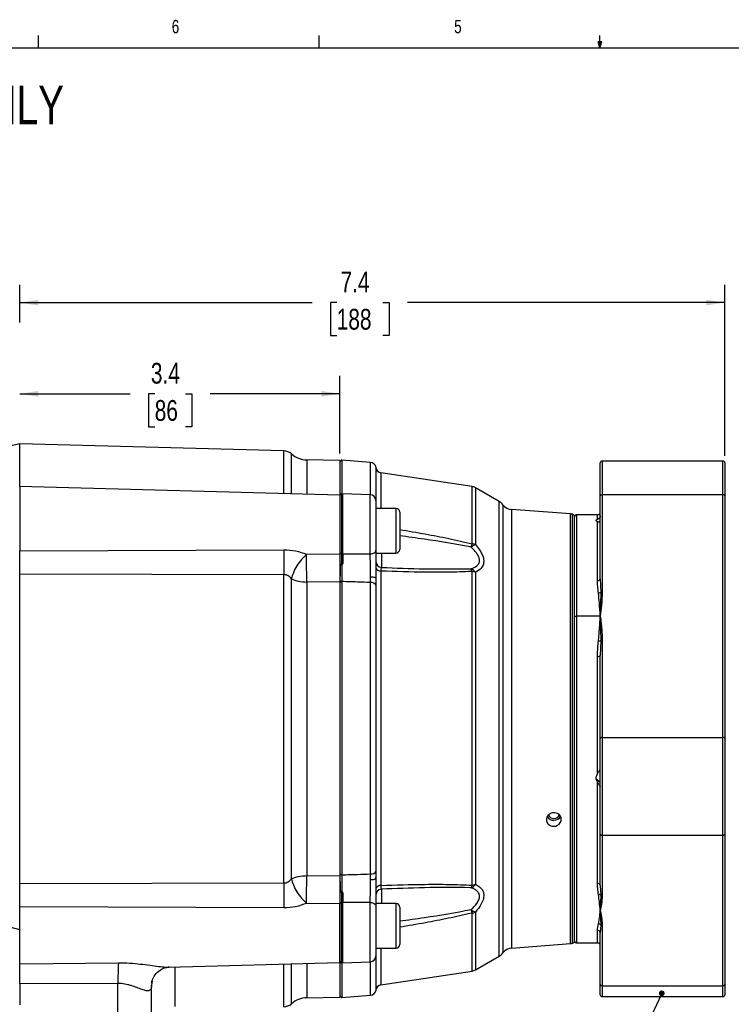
# Model space of a CAD drawing. Header units: inches. Extents: x 0.3 to 16.6, y 0.2 to 10.8.
# Tile 6 of 13: x 4.4 to 9.4, y 3.9 to 10.8. Entities that reach past the tile are written whole.
import ezdxf

# ---------------------------------------------------------------- set-up
doc = ezdxf.new("R2010")
doc.units = ezdxf.units.IN
doc.header["$MEASUREMENT"] = 0
doc.layers.add('BORDER', color=7, linetype='Continuous', lineweight=25)
doc.layers.add('SLD-0', color=7, linetype='Continuous', lineweight=25)
doc.styles.add('SLDTEXTSTYLE0', font='TXT', dxfattribs={"width": 0.75})
doc.dimstyles.new('SLDDIMSTYLE0', dxfattribs={"dimtxt": 0.145833, "dimasz": 0.13, "dimexe": 0, "dimexo": 0.0625, "dimgap": 0.036458, "dimtad": 0, "dimtih": 1, "dimtoh": 1, "dimdec": 1, "dimlfac": 1.5, "dimrnd": 1e-09, "dimzin": 12, "dimdsep": 46, "dimtxsty": 'SLDTEXTSTYLE0', "dimsah": 1, "dimcen": 0.09, "dimadec": 0, "dimazin": 3, "dimtfac": 1, "dimtdec": 1, "dimtofl": 0, "dimtmove": 0, "dimatfit": 3, "dimfxl": 0, "dimfrac": 2, "dimtolj": 1, "dimtzin": 12, "dimarcsym": 0})
doc.dimstyles.new('SLDDIMSTYLE2', dxfattribs={"dimtxt": 0.18, "dimasz": 0.04, "dimexe": 0, "dimexo": 0.0625, "dimgap": 0, "dimtad": 0, "dimtih": 1, "dimtoh": 1, "dimdec": 0, "dimrnd": 1e-09, "dimzin": 0, "dimdsep": 46, "dimtxsty": 'Standard', "dimblk1": 'DOT', "dimblk2": 'DOT', "dimsah": 1, "dimcen": 0.09, "dimadec": 0, "dimazin": 0, "dimtfac": 0.04, "dimtdec": 0, "dimtofl": 0, "dimtmove": 0, "dimatfit": 3, "dimldrblk": 'DOT', "dimfxl": 0, "dimfrac": 2, "dimtolj": 1, "dimtzin": 0, "dimarcsym": 0})

# ---------------------------------------------------------------- blocks, each defined once
blk = doc.blocks.new('_D_7')
at = {"layer": 'SLD-0'}
for p, q in [((6.678, 7.7991), (6.678, 8.3412)), ((4.4323, 8.2162), (5.2071, 8.2162)), ((5.3791, 8.2162), (5.3348, 8.2162)), ((5.3348, 8.2162), (5.3348, 7.9845)), ((5.5946, 8.2162), (5.639, 8.2162)), ((5.639, 8.2162), (5.639, 7.9845)), ((6.678, 8.2162), (5.7667, 8.2162)), ((5.3348, 7.9845), (5.3791, 7.9845)), ((5.639, 7.9845), (5.5946, 7.9845))]:
    blk.add_line(p, q, dxfattribs=at)
for points in [[(4.4323, 8.2162), (4.5623, 8.1962), (4.5623, 8.2362)], [(6.678, 8.2162), (6.548, 8.2362), (6.548, 8.1962)]]:
    blk.add_solid(points, dxfattribs=at)
at = {"layer": 'SLD-0', "char_height": 0.14583, "attachment_point": 1, "style": 'SLDTEXTSTYLE0'}
for s, insert in [('3.4', (5.3522, 8.4337)), ('86', (5.3791, 8.1724))]:
    blk.add_mtext(s, dxfattribs=dict(at, insert=insert))
blk = doc.blocks.new('_D_8')
at = {"layer": 'SLD-0'}
for p, q in [((4.4323, 8.7159), (4.4323, 8.9807)), ((9.3767, 7.7817), (9.3767, 8.9807)), ((4.4323, 8.8557), (6.4829, 8.8557)), ((6.655, 8.8557), (6.6106, 8.8557)), ((6.6106, 8.8557), (6.6106, 8.624)), ((6.9782, 8.8557), (7.0226, 8.8557)), ((7.0226, 8.8557), (7.0226, 8.624)), ((9.3767, 8.8557), (7.1503, 8.8557)), ((6.6106, 8.624), (6.655, 8.624)), ((7.0226, 8.624), (6.9782, 8.624))]:
    blk.add_line(p, q, dxfattribs=at)
for points in [[(4.4323, 8.8557), (4.5623, 8.8357), (4.5623, 8.8757)], [(9.3767, 8.8557), (9.2467, 8.8757), (9.2467, 8.8357)]]:
    blk.add_solid(points, dxfattribs=at)
at = {"layer": 'SLD-0', "char_height": 0.14583, "attachment_point": 1, "style": 'SLDTEXTSTYLE0'}
for s, insert in [('7.4', (6.682, 9.0733)), ('188', (6.655, 8.812))]:
    blk.add_mtext(s, dxfattribs=dict(at, insert=insert))
blk = doc.blocks.new('_Dot')
at = {"color": 0, "linetype": 'ByBlock', "lineweight": -2}
blk.add_line((-0.5, 0), (-1, 0), dxfattribs=at)
at = {"color": 0, "linetype": 'ByBlock', "const_width": 0.5}
blk.add_lwpolyline([(-0.25, 0, 1), (0.25, 0, 1)], format="xyb", close=True, dxfattribs=at)

msp = doc.modelspace()

# ---------------------------------------------------------------- linework, layer by layer
at = {"color": 7, "linetype": 'Continuous', "lineweight": 25}
for p, q in [((4.4323, 7.865), (4.2637, 7.8292)), ((6.2845, 7.8165), (4.4323, 7.865)), ((4.4323, 7.5658), (4.4323, 7.865)), ((6.6781, 7.7491), (6.4458, 7.7532)), ((6.68, 7.5051), (6.68, 7.7417)), ((6.8922, 7.7359), (6.6912, 7.751)), ((8.5033, 7.5013), (8.5033, 7.7317)), ((9.3633, 7.7451), (8.5167, 7.7451)), ((9.3767, 7.7317), (9.3767, 7.5013)), ((7.6039, 7.5662), (6.9643, 7.6632)), ((6.6781, 7.507), (4.4322, 7.5658)), ((7.7941, 7.4621), (7.6271, 7.5581)), ((6.68, 7.1022), (6.68, 7.5051)), ((6.8901, 7.5091), (6.6967, 7.5158)), ((6.9303, 7.4675), (6.9303, 7.1207)), ((8.5033, 6.9204), (8.5033, 7.5013)), ((8.5167, 7.5084), (8.5167, 6.8279)), ((9.3633, 7.5084), (8.5167, 7.5084)), ((9.3633, 5.8081), (9.3633, 7.5084)), ((9.3767, 7.5013), (9.3767, 5.8011)), ((7.0713, 7.4132), (6.9303, 7.4132)), ((7.0966, 7.3878), (7.0966, 7.1258)), ((8.2932, 7.3741), (7.8811, 7.4049)), ((8.3233, 6.6512), (8.3233, 7.355)), ((8.4833, 7.3683), (8.3367, 7.3683)), ((8.4757, 7.325), (8.4833, 7.3213)), ((8.4833, 6.9065), (8.4833, 7.3213)), ((4.4323, 7.1166), (6.2845, 7.1231)), ((6.4443, 7.0915), (6.678, 7.0943)), ((6.678, 7.088), (6.678, 6.9374)), ((6.9303, 7.1005), (7.0713, 7.1005)), ((6.68, 7.0161), (6.68, 7.0266)), ((6.68, 7.0117), (6.68, 6.9374)), ((6.6888, 7.0246), (6.689, 7.0155)), ((6.9643, 6.9744), (6.9643, 4.7702)), ((7.6039, 4.7728), (7.6039, 6.971)), ((4.4323, 4.7833), (4.4323, 6.9534)), ((6.2845, 6.9487), (4.4323, 6.9534)), ((6.2845, 4.7879), (6.2845, 6.9487)), ((6.3378, 4.8166), (6.3378, 6.9201)), ((6.678, 6.9374), (6.678, 4.7992)), ((6.68, 4.7992), (6.68, 6.9374)), ((6.8922, 6.8943), (6.8918, 6.9345)), ((6.9303, 6.9218), (6.9305, 6.8738)), ((7.6271, 6.9658), (7.6271, 4.7781)), ((8.5033, 6.9204), (8.5061, 6.8251)), ((6.678, 6.8988), (6.4458, 6.8971)), ((6.4458, 6.8971), (6.4458, 4.8396)), ((6.6912, 6.9005), (6.6912, 4.845)), ((6.8922, 4.8511), (6.8922, 6.8943)), ((6.9305, 6.8738), (6.9305, 4.8714)), ((8.5061, 6.8251), (8.5033, 6.6583)), ((8.3233, 4.3817), (8.3233, 6.6512)), ((8.5033, 6.6583), (8.3367, 6.6583)), ((8.5033, 6.6583), (8.5061, 6.4858)), ((8.5167, 6.4886), (8.5167, 5.8081)), ((8.5061, 6.4858), (8.5033, 6.3821)), ((8.4833, 5.5551), (8.4833, 6.3753)), ((8.5033, 5.8011), (8.5033, 6.3821)), ((8.5033, 5.1311), (8.5033, 5.8011)), ((8.5167, 5.8081), (8.5167, 5.1198)), ((8.5167, 5.8081), (9.3633, 5.8081)), ((9.3633, 5.1198), (9.3633, 5.8081)), ((9.3767, 5.8011), (9.3767, 5.1311)), ((8.4833, 5.5551), (8.4757, 5.5399)), ((8.4833, 4.7857), (8.4833, 5.4955)), ((8.5033, 4.7712), (8.5033, 5.1311)), ((9.3633, 5.1198), (8.5167, 5.1198)), ((8.5167, 5.1198), (8.5167, 4.6983)), ((9.3633, 4.0666), (9.3633, 5.1198)), ((9.3767, 5.1311), (9.3767, 4.0779)), ((6.4458, 4.8396), (6.678, 4.8379)), ((6.8918, 4.8107), (6.8922, 4.8511)), ((6.9305, 4.8714), (6.9303, 4.8233)), ((4.4323, 4.7833), (6.2845, 4.7879)), ((6.678, 4.7992), (6.678, 4.6485)), ((6.68, 4.7992), (6.68, 4.7336)), ((8.5033, 4.7712), (8.5061, 4.7027)), ((6.68, 4.7187), (6.68, 4.7291)), ((6.689, 4.7298), (6.6888, 4.7208)), ((8.5061, 4.7027), (8.5033, 4.5932)), ((6.678, 4.6424), (6.4443, 4.6451)), ((6.68, 4.2393), (6.68, 4.6432)), ((7.0713, 4.6439), (6.9303, 4.6439)), ((6.9303, 4.6246), (6.9303, 4.2769)), ((6.2845, 4.6136), (4.4323, 4.62)), ((7.0966, 4.6185), (7.0966, 4.3565)), ((8.5033, 4.5932), (8.5061, 4.4926)), ((4.4323, 4.459), (4.2363, 4.5135)), ((8.5061, 4.4926), (8.5033, 4.4378)), ((8.5167, 4.4881), (8.5167, 4.0666)), ((8.5033, 4.0779), (8.5033, 4.4378)), ((7.8811, 4.3318), (8.2932, 4.3626)), ((8.3367, 4.3683), (8.4833, 4.3683)), ((6.9303, 4.3312), (7.0713, 4.3312)), ((4.4323, 4.2207), (5.1243, 4.228)), ((5.4745, 4.1982), (6.6781, 4.2297)), ((6.68, 3.995), (6.68, 4.2393)), ((6.6967, 4.2285), (6.8901, 4.2353)), ((7.6271, 4.1786), (7.7941, 4.2745)), ((5.4745, 4.1991), (5.4793, 4.1992)), ((6.9643, 4.0735), (7.6039, 4.1705)), ((5.1214, 4.0835), (4.4323, 4.0807)), ((4.4323, 4.0807), (4.4323, 3.9337)), ((5.1214, 3.3936), (5.1214, 4.0835)), ((5.3603, 4.1005), (5.3573, 4.0719)), ((5.3573, 3.3848), (5.3573, 4.0719)), ((8.5033, 4.005), (8.5033, 4.0779)), ((9.3767, 4.0779), (9.3767, 4.005)), ((8.5167, 4.0666), (9.3633, 4.0666)), ((6.4458, 3.9835), (6.6781, 3.9875)), ((6.6912, 3.9857), (6.8922, 4.0007)), ((8.5167, 3.9916), (9.3633, 3.9916))]:
    msp.add_line(p, q, dxfattribs=at)
at = {"color": 8, "linetype": 'Continuous', "lineweight": 25}
for p, q in [((6.2845, 7.5173), (6.2845, 7.8165)), ((6.3378, 7.5159), (6.3378, 7.7954)), ((6.4458, 7.7532), (6.4458, 7.513)), ((6.6912, 7.751), (6.6912, 7.5157)), ((6.8922, 7.509), (6.8922, 7.7359)), ((8.5167, 7.7451), (8.5167, 7.5084)), ((9.3633, 7.5084), (9.3633, 7.7451)), ((6.9305, 7.6986), (6.9305, 7.4132)), ((6.9643, 7.6632), (6.9643, 7.4132)), ((7.6039, 7.1655), (7.6039, 7.5662)), ((7.6271, 7.5581), (7.6271, 7.1593)), ((6.6888, 7.5154), (6.6888, 7.0958)), ((6.6967, 7.5158), (6.6967, 7.0955)), ((6.8901, 7.0937), (6.8901, 7.5091)), ((7.7941, 4.2745), (7.7941, 7.4621)), ((7.0713, 7.1005), (7.0713, 7.4132)), ((7.8199, 7.4389), (7.8199, 4.2977)), ((7.8811, 7.4049), (7.8811, 4.3318)), ((8.2932, 4.3626), (8.2932, 7.3741)), ((8.3077, 4.365), (8.3077, 7.3717)), ((8.3367, 7.3683), (8.3367, 6.6583)), ((8.4833, 7.3353), (8.4833, 7.3683)), ((6.9682, 7.1005), (6.9682, 6.9998)), ((8.3367, 6.6583), (8.3367, 4.3683)), ((8.4727, 5.5201), (8.5033, 5.4933)), ((6.9682, 4.7445), (6.9682, 4.6439)), ((6.6888, 4.6497), (6.6888, 4.229)), ((6.6967, 4.65), (6.6967, 4.2285)), ((6.8901, 4.2353), (6.8901, 4.6517)), ((7.0713, 4.3312), (7.0713, 4.6439)), ((7.6039, 4.1705), (7.6039, 4.5773)), ((7.6271, 4.5835), (7.6271, 4.1786)), ((8.4833, 4.3683), (8.4833, 4.4566)), ((6.9305, 4.3312), (6.9305, 4.038)), ((6.9643, 4.3312), (6.9643, 4.0735)), ((6.2845, 3.9202), (6.2845, 4.2194)), ((6.3378, 3.9413), (6.3378, 4.2208)), ((6.4458, 4.2236), (6.4458, 3.9835)), ((6.6912, 4.2287), (6.6912, 3.9857)), ((6.8922, 4.0007), (6.8922, 4.2354)), ((5.5196, 4.1994), (5.5196, 3.9213)), ((5.3573, 4.0852), (5.3612, 4.1019)), ((8.5167, 4.0666), (8.5167, 3.9916)), ((9.3633, 3.9916), (9.3633, 4.0666))]:
    msp.add_line(p, q, dxfattribs=at)
at = {"color": 7, "linetype": 'Continuous', "lineweight": 25, "flags": 128}
for points in [[(8.5033, 7.5013), (8.5036, 7.5027), (8.5044, 7.504), (8.5056, 7.5052), (8.5072, 7.5063), (8.5093, 7.5072), (8.5116, 7.5078), (8.5141, 7.5082), (8.5167, 7.5084)], [(9.3767, 7.5013), (9.3764, 7.5027), (9.3757, 7.504), (9.3744, 7.5052), (9.3728, 7.5063), (9.3707, 7.5072), (9.3684, 7.5078), (9.3659, 7.5082), (9.3633, 7.5084)], [(6.8901, 7.0937), (6.898, 7.0944), (6.9056, 7.096), (6.9125, 7.0986), (6.9186, 7.1019), (6.9236, 7.106), (6.9273, 7.1105), (6.9295, 7.1155), (6.9303, 7.1207)], [(6.8918, 6.9345), (6.8994, 6.9341), (6.9067, 6.9333), (6.9134, 6.9321), (6.9192, 6.9305), (6.9239, 6.9286), (6.9274, 6.9264), (6.9296, 6.9241), (6.9303, 6.9218)], [(6.6912, 6.9005), (6.6891, 6.9004), (6.687, 6.9002), (6.685, 6.8997), (6.6833, 6.899), (6.6819, 6.8981), (6.6809, 6.8971), (6.6802, 6.8959), (6.68, 6.8948)], [(8.3233, 6.6512), (8.3236, 6.6526), (8.3244, 6.6539), (8.3256, 6.6551), (8.3272, 6.6562), (8.3293, 6.6571), (8.3316, 6.6577), (8.3341, 6.6581), (8.3367, 6.6583)], [(8.4833, 6.3753), (8.4872, 6.3755), (8.491, 6.3759), (8.4944, 6.3765), (8.4975, 6.3773), (8.5, 6.3784), (8.5018, 6.3795), (8.503, 6.3808), (8.5033, 6.3821)], [(8.5167, 5.8081), (8.5141, 5.808), (8.5116, 5.8076), (8.5093, 5.807), (8.5072, 5.8061), (8.5056, 5.805), (8.5044, 5.8038), (8.5036, 5.8025), (8.5033, 5.8011)], [(9.3767, 5.8011), (9.3764, 5.8025), (9.3757, 5.8038), (9.3744, 5.805), (9.3728, 5.8061), (9.3707, 5.807), (9.3684, 5.8076), (9.3659, 5.808), (9.3633, 5.8081)], [(6.6912, 4.845), (6.6891, 4.845), (6.687, 4.8453), (6.685, 4.8458), (6.6833, 4.8465), (6.6819, 4.8473), (6.6809, 4.8484), (6.6802, 4.8495), (6.68, 4.8506)], [(6.8918, 4.8107), (6.8994, 4.8111), (6.9067, 4.8119), (6.9134, 4.8132), (6.9192, 4.8147), (6.9239, 4.8166), (6.9274, 4.8187), (6.9296, 4.8209), (6.9303, 4.8233)], [(6.8901, 4.6517), (6.898, 4.6511), (6.9056, 4.6494), (6.9125, 4.6469), (6.9186, 4.6435), (6.9236, 4.6394), (6.9273, 4.6348), (6.9295, 4.6298), (6.9303, 4.6246)]]:
    msp.add_lwpolyline(points, dxfattribs=at)
at = {"color": 7, "linetype": 'Continuous', "lineweight": 25}
for centre, radius, start, end in [((6.2823, 7.7332), 0.0833, 48.29189, 88.5), ((6.4487, 7.9198), 0.1667, 228.29189, 269), ((6.6904, 7.7406), 0.0104, 85.72957, 180), ((6.8891, 7.6944), 0.0417, 5.8604, 85.72957), ((8.5167, 7.7317), 0.0133, 90, 180), ((9.3633, 7.7317), 0.0133, 360, 90), ((6.9703, 7.7027), 0.04, 185.8604, 261.3794), ((7.5939, 7.5003), 0.0667, 60.10842, 81.3794), ((6.6904, 7.5051), 0.0104, 98.9712, 180), ((6.6953, 7.4742), 0.0417, 88, 98.9712), ((6.8886, 7.4675), 0.0417, 0, 88), ((7.7526, 7.3899), 0.0833, 36.0476, 60.10842), ((7.0713, 7.3878), 0.0253, 0, 90), ((7.8873, 7.488), 0.0833, 216.0476, 265.72957), ((8.4833, 7.3883), 0.02, 270, 360), ((8.287, 7.291), 0.0833, 75.59954, 85.72957), ((8.3025, 7.3515), 0.0208, 0, 75.59954), ((8.3367, 7.355), 0.0133, 90, 180), ((11.2325, 7.0359), 4.9487, 178.99051, 181.00949), ((7.0713, 7.1258), 0.0253, 270, 0), ((8.3341, 6.9542), 0.7602, 163.86342, 165.73295), ((7.6795, 7.0378), 0.1323, 113.29548, 128.32915), ((7.5949, 7.0849), 0.0811, 66.53163, 83.58181), ((6.6882, 7.1042), 0.00846, 193.85066, 273.91241), ((6.6953, 7.162), 0.0665, 264.39426, 271.2556), ((6.9702, 7.0397), 0.04, 180.05561, 267.06369), ((6.687, 7.0366), 0.0122, 235.18585, 278.66681), ((6.9618, 7.0068), 0.0325, 194.35552, 274.38581), ((7.5344, 6.9569), 0.0709, 11.4979, 27.34747), ((7.5713, 6.9262), 0.0684, 35.28891, 67.56189), ((7.5952, 6.8788), 0.0926, 69.82777, 84.6065), ((8.4859, 6.9241), 0.0178, 261.58394, 347.79165), ((6.8966, 6.8564), 0.0381, 27.13728, 96.63022), ((8.4887, 6.8456), 0.0269, 272.99775, 310.17017), ((8.516, 6.8087), 0.0192, 88.08062, 121.18784), ((8.516, 6.4694), 0.0192, 88.08062, 121.18784), ((8.4944, 6.5171), 0.0333, 262.65548, 290.48531), ((8.1775, 5.2817), 0.0544, 211.95147, 329.86264), ((8.1775, 5.2825), 0.0429, 207.36582, 335.15211), ((8.5157, 5.1322), 0.0125, 185.00798, 274.25581), ((9.3643, 5.1322), 0.0125, 265.74419, 354.99202), ((6.8966, 4.889), 0.0382, 263.29622, 332.53222), ((11.2325, 4.7008), 4.9487, 178.99051, 181.00949), ((6.9617, 4.7378), 0.0325, 85.4786, 165.393), ((7.5709, 4.8178), 0.0689, 292.63888, 324.74292), ((7.533, 4.7872), 0.0724, 332.89238, 348.52026), ((7.5952, 4.8655), 0.0931, 275.35615, 290.0483), ((8.4857, 4.7679), 0.0179, 10.67447, 97.68318), ((6.687, 4.7089), 0.012, 81.20208, 125.63684), ((6.9702, 4.7046), 0.0399, 92.92488, 179.93438), ((8.4921, 4.687), 0.021, 48.44429, 95.50341), ((8.5164, 4.7125), 0.0142, 223.29134, 270.99544), ((6.6882, 4.6412), 0.00847, 86.22531, 166.39), ((6.6953, 4.584), 0.066, 88.73575, 95.6446), ((7.0713, 4.6185), 0.0253, 360, 90), ((7.6813, 4.7072), 0.1351, 231.6222, 246.37853), ((8.3655, 4.7963), 0.7925, 194.23954, 196.03998), ((7.5949, 4.6582), 0.0814, 276.38557, 293.36652), ((8.4894, 4.479), 0.0215, 39.01156, 87.93752), ((8.5164, 4.5023), 0.0142, 223.29134, 270.99544), ((8.4839, 4.4372), 0.0194, 1.78935, 91.684), ((7.0713, 4.3565), 0.0253, 270, 0), ((8.287, 4.4457), 0.0833, 274.27043, 284.40046), ((8.3025, 4.3851), 0.0208, 284.40046, 0), ((8.3367, 4.3817), 0.0133, 180, 270), ((8.4833, 4.3483), 0.02, 0, 90), ((7.7526, 4.3468), 0.0833, 299.89158, 323.9524), ((7.8873, 4.2487), 0.0833, 94.27043, 143.9524), ((7.3584, 4.1108), 2.2372, 176.99618, 180.69949), ((6.6904, 4.2393), 0.0104, 180, 261.0288), ((6.6953, 4.2702), 0.0417, 261.0288, 272), ((6.8886, 4.2769), 0.0417, 272, 0), ((7.5939, 4.2364), 0.0667, 278.6206, 299.89158), ((6.9703, 4.0339), 0.04, 98.6206, 174.1396), ((8.5157, 4.079), 0.0125, 185.00798, 274.25581), ((9.3643, 4.079), 0.0125, 265.74419, 354.99202), ((6.8891, 4.0423), 0.0417, 274.27043, 354.1396), ((8.5167, 4.005), 0.0133, 180, 270), ((9.3633, 4.005), 0.0133, 270, 0), ((6.2823, 4.0035), 0.0833, 271.5, 311.70811), ((6.4487, 3.8168), 0.1667, 91, 131.70811), ((6.6904, 3.9961), 0.0104, 180, 274.27043)]:
    msp.add_arc(centre, radius, start, end, dxfattribs=at)
for points, knots in [([(6.678, 7.7491), (6.678, 7.7475), (6.678, 7.7441), (6.678, 7.7167), (6.678, 7.6737), (6.678, 7.6124), (6.678, 7.5564), (6.678, 7.5161), (6.678, 7.507)], [0, 0, 0, 0, 0.188964, 0.377927, 0.566891, 0.755854, 0.944818, 1, 1, 1, 1]), ([(4.4323, 7.5621), (4.4323, 7.5626), (4.4323, 7.5644), (4.4323, 7.5345), (4.4323, 7.478), (4.4323, 7.3986), (4.4323, 7.306), (4.4323, 7.2074), (4.4323, 7.1469), (4.4323, 7.1166)], [0, 0, 0, 0, 0.0825419, 0.2354516, 0.3883613, 0.541271, 0.6941806, 0.8470903, 1, 1, 1, 1]), ([(6.678, 7.5061), (6.678, 7.5063), (6.678, 7.5074), (6.678, 7.5008), (6.678, 7.4863), (6.678, 7.4634), (6.678, 7.4336), (6.678, 7.3978), (6.678, 7.3572), (6.678, 7.3131), (6.678, 7.2671), (6.678, 7.2205), (6.678, 7.1751), (6.678, 7.132), (6.678, 7.1069), (6.678, 7.0943)], [0, 0, 0, 0, 0.024363, 0.105666, 0.186969, 0.268272, 0.349575, 0.430878, 0.512181, 0.593484, 0.674788, 0.756091, 0.837394, 0.918697, 1, 1, 1, 1]), ([(8.4833, 7.3353), (8.4794, 7.3337), (8.4745, 7.3318), (8.4719, 7.3291), (8.4721, 7.3273), (8.4743, 7.3259), (8.4757, 7.325)], [0, 0, 0, 0, 0.5014317, 0.6268461, 0.7510682, 1, 1, 1, 1]), ([(8.5033, 7.3602), (8.5033, 7.3595), (8.5032, 7.358), (8.5027, 7.3554), (8.5017, 7.3526), (8.5001, 7.3493), (8.4977, 7.3458), (8.4919, 7.3394), (8.4871, 7.3371), (8.4833, 7.3353)], [0, 0, 0, 0, 0.064717, 0.125011, 0.185632, 0.251502, 0.376747, 0.502182, 1, 1, 1, 1]), ([(8.4833, 7.3213), (8.4871, 7.32), (8.4918, 7.3185), (8.4977, 7.3209), (8.5001, 7.3229), (8.5017, 7.3256), (8.5027, 7.328), (8.5032, 7.3309), (8.5033, 7.3327), (8.5033, 7.3337)], [0, 0, 0, 0, 0.4956781, 0.6220108, 0.7478039, 0.8138963, 0.8746833, 0.935121, 1, 1, 1, 1]), ([(4.4323, 6.9534), (4.4323, 6.9659), (4.4323, 6.991), (4.4323, 7.0336), (4.4323, 7.0768), (4.4323, 7.1034), (4.4323, 7.1166)], [0, 0, 0, 0, 0.249775, 0.500106, 0.750451, 1, 1, 1, 1]), ([(6.2845, 7.1231), (6.3124, 7.1218), (6.3682, 7.1192), (6.419, 7.1008), (6.4443, 7.0915)], [0, 0, 0, 0, 0.500346, 1, 1, 1, 1]), ([(6.9303, 7.1207), (6.9303, 7.1013), (6.9303, 7.0625), (6.9303, 6.9917), (6.9303, 6.9444), (6.9303, 6.922), (6.9303, 6.9218)], [0, 0, 0, 0, 0.332453, 0.664935, 0.996731, 1, 1, 1, 1]), ([(7.5974, 6.9895), (7.6011, 6.9908), (7.6191, 6.9971), (7.6431, 7.0113), (7.6575, 7.0372), (7.6566, 7.0562), (7.6506, 7.077), (7.641, 7.0939), (7.6213, 7.1187), (7.6076, 7.1318), (7.5974, 7.1416)], [0, 0, 0, 0, 0.060426, 0.295827, 0.448101, 0.575654, 0.598782, 0.771911, 0.830481, 1, 1, 1, 1]), ([(7.6271, 7.1593), (7.6374, 7.147), (7.6551, 7.1258), (7.6735, 7.0941), (7.6857, 7.0627), (7.6879, 7.0297), (7.6735, 6.9956), (7.6494, 6.9763), (7.6308, 6.9675), (7.6271, 6.9658)], [0, 0, 0, 0, 0.162162, 0.279449, 0.396439, 0.554663, 0.712236, 0.942879, 1, 1, 1, 1]), ([(6.4443, 7.0915), (6.4323, 7.0801), (6.4075, 7.0567), (6.3747, 7.0109), (6.3492, 6.9628), (6.3415, 6.9341), (6.3378, 6.9201)], [0, 0, 0, 0, 0.243136, 0.5, 0.756864, 1, 1, 1, 1]), ([(6.4458, 6.8971), (6.4454, 6.9121), (6.4447, 6.9428), (6.4442, 6.9919), (6.4439, 7.0443), (6.4442, 7.0738), (6.4443, 7.0915)], [0, 0, 0, 0, 0.243881, 0.500124, 0.699654, 1, 1, 1, 1]), ([(6.678, 7.0943), (6.678, 7.0797), (6.678, 7.0505), (6.678, 6.9983), (6.678, 6.9453), (6.678, 6.9143), (6.678, 6.8988)], [0, 0, 0, 0, 0.249637, 0.499339, 0.749096, 1, 1, 1, 1]), ([(6.68, 7.0266), (6.68, 7.0344), (6.68, 7.0618), (6.68, 7.0854), (6.68, 7.1022)], [0, 0, 0, 0, 0.287279, 1, 1, 1, 1]), ([(6.6888, 7.0958), (6.6888, 7.0799), (6.6888, 7.0577), (6.6888, 7.032), (6.6888, 7.0246)], [0, 0, 0, 0, 0.71275, 1, 1, 1, 1]), ([(6.6967, 7.0955), (6.7339, 7.0951), (6.7984, 7.0945), (6.8628, 7.0939), (6.8901, 7.0937)], [0, 0, 0, 0, 0.576727, 1, 1, 1, 1]), ([(6.6967, 7.0955), (6.697, 7.0797), (6.6975, 7.0581), (6.6978, 7.0331), (6.6978, 7.0264)], [0, 0, 0, 0, 0.729749, 1, 1, 1, 1]), ([(6.8918, 6.9345), (6.8918, 6.9347), (6.8918, 6.9526), (6.8916, 6.9905), (6.891, 7.0472), (6.8904, 7.0782), (6.8901, 7.0937)], [0, 0, 0, 0, 0.003267, 0.334916, 0.667383, 1, 1, 1, 1]), ([(6.689, 7.0155), (6.6878, 7.0155), (6.6855, 7.0155), (6.6827, 7.0157), (6.6807, 7.0159), (6.6801, 7.016), (6.68, 7.0161), (6.68, 7.0161), (6.68, 7.0161)], [0, 0, 0, 0, 0.235176, 0.470333, 0.705978, 0.942317, 0.981347, 1, 1, 1, 1]), ([(6.68, 6.8948), (6.68, 6.9124), (6.68, 6.9478), (6.68, 6.9913), (6.68, 7.0135), (6.68, 7.0161)], [0, 0, 0, 0, 0.468692, 0.937374, 1, 1, 1, 1]), ([(6.6888, 7.0246), (6.6895, 7.0245), (6.6923, 7.0244), (6.6954, 7.0252), (6.6975, 7.0262), (6.6978, 7.0264)], [0, 0, 0, 0, 0.242644, 0.878047, 1, 1, 1, 1]), ([(6.689, 7.0155), (6.6892, 7.0155), (6.6897, 7.0156), (6.6905, 7.016), (6.6909, 7.0165), (6.6911, 7.0167)], [0, 0, 0, 0, 0.287112, 0.641942, 1, 1, 1, 1]), ([(6.6978, 7.0264), (6.6978, 7.0263), (6.6958, 7.0229), (6.6934, 7.0198), (6.6911, 7.0167)], [0, 0, 0, 0, 0.020091, 1, 1, 1, 1]), ([(6.6911, 7.0167), (6.6911, 7.0136), (6.6911, 6.992), (6.6912, 6.9503), (6.6912, 6.9171), (6.6912, 6.9005)], [0, 0, 0, 0, 0.07803, 0.53902, 1, 1, 1, 1]), ([(6.9682, 6.9998), (6.9679, 6.9993), (6.9668, 6.998), (6.9653, 6.9907), (6.9646, 6.9798), (6.9643, 6.9744)], [0, 0, 0, 0, 0.207401, 0.604963, 1, 1, 1, 1]), ([(7.6039, 6.971), (7.6017, 6.9709), (7.5464, 6.9682), (7.4375, 6.9655), (7.2266, 6.9654), (7.0685, 6.9708), (6.9643, 6.9744)], [0, 0, 0, 0, 0.010656, 0.261885, 0.513518, 1, 1, 1, 1]), ([(6.9682, 6.9998), (7.0689, 6.9956), (7.2793, 6.987), (7.4884, 6.9886), (7.5974, 6.9895)], [0, 0, 0, 0, 0.478666, 1, 1, 1, 1]), ([(6.3378, 6.9201), (6.3305, 6.9274), (6.3195, 6.9384), (6.3003, 6.9475), (6.2898, 6.9483), (6.2845, 6.9487)], [0, 0, 0, 0, 0.497936, 0.748079, 1, 1, 1, 1]), ([(8.4901, 6.8188), (8.4881, 6.8356), (8.4844, 6.8655), (8.4837, 6.894), (8.4833, 6.9065)], [0, 0, 0, 0, 0.560073, 1, 1, 1, 1]), ([(6.8922, 6.8943), (6.862, 6.8952), (6.795, 6.8972), (6.728, 6.8993), (6.6912, 6.9005)], [0, 0, 0, 0, 0.450353, 1, 1, 1, 1]), ([(8.5033, 6.6583), (8.5014, 6.6893), (8.498, 6.7447), (8.4925, 6.7962), (8.4901, 6.8188)], [0, 0, 0, 0, 0.5599702, 1, 1, 1, 1]), ([(8.5167, 6.8279), (8.5153, 6.7962), (8.5128, 6.7395), (8.5062, 6.6831), (8.5033, 6.6583)], [0, 0, 0, 0, 0.559937, 1, 1, 1, 1]), ([(8.4901, 6.484), (8.4913, 6.4954), (8.4937, 6.5189), (8.4964, 6.5538), (8.4988, 6.5884), (8.5011, 6.6232), (8.5026, 6.6461), (8.5033, 6.6583)], [0, 0, 0, 0, 0.1901277, 0.3941666, 0.5929187, 0.7840248, 1, 1, 1, 1]), ([(8.5033, 6.6583), (8.507, 6.6267), (8.5137, 6.5702), (8.5158, 6.5135), (8.5167, 6.4886)], [0, 0, 0, 0, 0.5600533, 1, 1, 1, 1]), ([(8.4833, 6.3753), (8.4838, 6.3959), (8.4847, 6.4326), (8.4885, 6.4683), (8.4901, 6.484)], [0, 0, 0, 0, 0.559991, 1, 1, 1, 1]), ([(8.4757, 5.5399), (8.4743, 5.5362), (8.472, 5.5306), (8.4719, 5.5226), (8.4746, 5.5111), (8.4794, 5.5024), (8.4833, 5.4955)], [0, 0, 0, 0, 0.251096, 0.375964, 0.500949, 1, 1, 1, 1]), ([(8.5033, 5.5774), (8.5033, 5.578), (8.5032, 5.5792), (8.5027, 5.5802), (8.5017, 5.5803), (8.5001, 5.5794), (8.4977, 5.577), (8.4919, 5.5696), (8.4871, 5.5615), (8.4833, 5.5551)], [0, 0, 0, 0, 0.064717, 0.125011, 0.185632, 0.251502, 0.376747, 0.502182, 1, 1, 1, 1]), ([(8.4833, 5.4955), (8.4871, 5.489), (8.4918, 5.4808), (8.4977, 5.4713), (8.5001, 5.4675), (8.5017, 5.4652), (8.5027, 5.464), (8.5032, 5.4637), (8.5033, 5.4642), (8.5033, 5.4644)], [0, 0, 0, 0, 0.495678, 0.622011, 0.747804, 0.813896, 0.874683, 0.935121, 1, 1, 1, 1]), ([(8.2064, 5.1937), (8.2012, 5.1911), (8.1907, 5.1858), (8.1727, 5.1842), (8.1554, 5.1877), (8.1405, 5.1963), (8.1299, 5.2089), (8.1246, 5.2242), (8.1253, 5.2404), (8.1318, 5.2558), (8.1435, 5.2686), (8.1589, 5.2773), (8.1766, 5.2809), (8.1943, 5.279), (8.2102, 5.2717), (8.2223, 5.2599), (8.2293, 5.2451), (8.2306, 5.2289), (8.2258, 5.2133), (8.217, 5.2012), (8.2094, 5.1958), (8.2064, 5.1937)], [0, 0, 0, 0, 0.053739, 0.107473, 0.161312, 0.215262, 0.269172, 0.322856, 0.376266, 0.429569, 0.48302, 0.536749, 0.590679, 0.644618, 0.698433, 0.752112, 0.805712, 0.859285, 0.912853, 0.966422, 1, 1, 1, 1]), ([(6.4443, 4.6451), (6.4442, 4.6629), (6.4439, 4.6924), (6.4442, 4.7447), (6.4447, 4.7939), (6.4454, 4.8246), (6.4458, 4.8396)], [0, 0, 0, 0, 0.30035, 0.499876, 0.756119, 1, 1, 1, 1]), ([(6.678, 4.8379), (6.678, 4.8225), (6.678, 4.7916), (6.678, 4.7387), (6.678, 4.6863), (6.678, 4.6571), (6.678, 4.6424)], [0, 0, 0, 0, 0.249637, 0.499338, 0.749095, 1, 1, 1, 1]), ([(6.68, 4.7291), (6.68, 4.7317), (6.68, 4.7539), (6.68, 4.7975), (6.68, 4.8329), (6.68, 4.8506)], [0, 0, 0, 0, 0.062626, 0.531308, 1, 1, 1, 1]), ([(6.6912, 4.845), (6.6912, 4.8283), (6.6912, 4.795), (6.6911, 4.7533), (6.6911, 4.7317), (6.6911, 4.7286)], [0, 0, 0, 0, 0.46098, 0.92197, 1, 1, 1, 1]), ([(6.6912, 4.845), (6.728, 4.8461), (6.795, 4.8482), (6.862, 4.8502), (6.8922, 4.8511)], [0, 0, 0, 0, 0.549647, 1, 1, 1, 1]), ([(4.4323, 4.62), (4.4323, 4.6333), (4.4323, 4.6599), (4.4323, 4.7031), (4.4323, 4.7457), (4.4323, 4.7708), (4.4323, 4.7833)], [0, 0, 0, 0, 0.249775, 0.500106, 0.750451, 1, 1, 1, 1]), ([(6.2845, 4.7879), (6.2897, 4.7883), (6.3002, 4.7891), (6.3194, 4.7983), (6.3305, 4.8093), (6.3378, 4.8166)], [0, 0, 0, 0, 0.249706, 0.501477, 1, 1, 1, 1]), ([(6.3378, 4.8166), (6.3415, 4.8026), (6.3492, 4.7738), (6.3747, 4.7258), (6.4075, 4.68), (6.4323, 4.6565), (6.4443, 4.6451)], [0, 0, 0, 0, 0.243136, 0.5, 0.756864, 1, 1, 1, 1]), ([(6.8901, 4.6517), (6.8903, 4.6642), (6.8909, 4.6917), (6.8915, 4.7439), (6.8917, 4.7856), (6.8918, 4.8071), (6.8918, 4.8107)], [0, 0, 0, 0, 0.271237, 0.602164, 0.932744, 1, 1, 1, 1]), ([(6.9303, 4.8233), (6.9303, 4.8187), (6.9303, 4.7919), (6.9303, 4.7397), (6.9303, 4.6746), (6.9303, 4.6401), (6.9303, 4.6246)], [0, 0, 0, 0, 0.067291, 0.398, 0.728909, 1, 1, 1, 1]), ([(6.9643, 4.7702), (7.0684, 4.7736), (7.2275, 4.7788), (7.4408, 4.7789), (7.5495, 4.7749), (7.6039, 4.7728)], [0, 0, 0, 0, 0.486338, 0.743005, 1, 1, 1, 1]), ([(6.9643, 4.7702), (6.9644, 4.7674), (6.9649, 4.7589), (6.9662, 4.7483), (6.9675, 4.7458), (6.9682, 4.7445)], [0, 0, 0, 0, 0.191451, 0.594457, 1, 1, 1, 1]), ([(7.6271, 4.7781), (7.6374, 4.7727), (7.6551, 4.7635), (7.6735, 4.7442), (7.6857, 4.7208), (7.6879, 4.6891), (7.6735, 4.6451), (7.6494, 4.6094), (7.6308, 4.5877), (7.6271, 4.5835)], [0, 0, 0, 0, 0.1621615, 0.2794493, 0.3964388, 0.5546628, 0.7122361, 0.9428789, 1, 1, 1, 1]), ([(8.4901, 4.7079), (8.4881, 4.7219), (8.4844, 4.747), (8.4837, 4.7738), (8.4833, 4.7857)], [0, 0, 0, 0, 0.560073, 1, 1, 1, 1]), ([(6.689, 4.7298), (6.6878, 4.7298), (6.6855, 4.7298), (6.6827, 4.7296), (6.6807, 4.7294), (6.6801, 4.7292), (6.68, 4.7291), (6.68, 4.7291), (6.68, 4.7291)], [0, 0, 0, 0, 0.235176, 0.470333, 0.705978, 0.942317, 0.981347, 1, 1, 1, 1]), ([(6.68, 4.6432), (6.68, 4.6497), (6.68, 4.6722), (6.68, 4.6994), (6.68, 4.7187)], [0, 0, 0, 0, 0.289375, 1, 1, 1, 1]), ([(6.6888, 4.7208), (6.6888, 4.7026), (6.6888, 4.677), (6.6888, 4.6558), (6.6888, 4.6497)], [0, 0, 0, 0, 0.710596, 1, 1, 1, 1]), ([(6.6978, 4.7189), (6.6975, 4.7191), (6.6953, 4.7201), (6.6922, 4.7209), (6.6895, 4.7208), (6.6888, 4.7208)], [0, 0, 0, 0, 0.1220067, 0.78766, 1, 1, 1, 1]), ([(6.6911, 4.7286), (6.6909, 4.7289), (6.6904, 4.7294), (6.6896, 4.7298), (6.6891, 4.7298), (6.689, 4.7298)], [0, 0, 0, 0, 0.389404, 0.782582, 1, 1, 1, 1]), ([(6.6911, 4.7286), (6.6912, 4.7284), (6.6937, 4.7254), (6.6959, 4.7221), (6.6978, 4.719), (6.6978, 4.7189)], [0, 0, 0, 0, 0.066377, 0.979914, 1, 1, 1, 1]), ([(6.6978, 4.7189), (6.6978, 4.7122), (6.6975, 4.6872), (6.697, 4.6657), (6.6967, 4.65)], [0, 0, 0, 0, 0.270251, 1, 1, 1, 1]), ([(7.5974, 4.7542), (7.5954, 4.7543), (7.4867, 4.7573), (7.2771, 4.7562), (7.0688, 4.7483), (6.9682, 4.7445)], [0, 0, 0, 0, 0.009852, 0.521484, 1, 1, 1, 1]), ([(7.5974, 4.6013), (7.6011, 4.6047), (7.6191, 4.6215), (7.6431, 4.6494), (7.6575, 4.6837), (7.6566, 4.7023), (7.6506, 4.7198), (7.641, 4.7313), (7.6213, 4.745), (7.6076, 4.7503), (7.5974, 4.7542)], [0, 0, 0, 0, 0.060426, 0.295827, 0.448101, 0.575654, 0.598782, 0.771911, 0.830481, 1, 1, 1, 1]), ([(8.5033, 4.5932), (8.5014, 4.6132), (8.498, 4.649), (8.4925, 4.6899), (8.4901, 4.7079)], [0, 0, 0, 0, 0.55997, 1, 1, 1, 1]), ([(8.5167, 4.6983), (8.5153, 4.6786), (8.5128, 4.6435), (8.5062, 4.6086), (8.5033, 4.5932)], [0, 0, 0, 0, 0.559937, 1, 1, 1, 1]), ([(6.4443, 4.6451), (6.4189, 4.6359), (6.3682, 4.6175), (6.3124, 4.6149), (6.2845, 4.6136)], [0, 0, 0, 0, 0.499962, 1, 1, 1, 1]), ([(6.678, 4.2306), (6.678, 4.2304), (6.678, 4.2293), (6.678, 4.2359), (6.678, 4.2504), (6.678, 4.2733), (6.678, 4.3031), (6.678, 4.3389), (6.678, 4.3795), (6.678, 4.4235), (6.678, 4.4696), (6.678, 4.5162), (6.678, 4.5615), (6.678, 4.6047), (6.678, 4.6298), (6.678, 4.6424)], [0, 0, 0, 0, 0.024363, 0.105666, 0.186969, 0.268272, 0.349575, 0.430878, 0.512181, 0.593484, 0.674788, 0.756091, 0.837394, 0.918697, 1, 1, 1, 1]), ([(6.8901, 4.6517), (6.8628, 4.6515), (6.7984, 4.651), (6.7339, 4.6504), (6.6967, 4.65)], [0, 0, 0, 0, 0.423273, 1, 1, 1, 1]), ([(8.4901, 4.5005), (8.4913, 4.5057), (8.4937, 4.5165), (8.4964, 4.5339), (8.4988, 4.5523), (8.5011, 4.5718), (8.5026, 4.5858), (8.5033, 4.5932)], [0, 0, 0, 0, 0.1901277, 0.3941666, 0.5929187, 0.7840248, 1, 1, 1, 1]), ([(8.5033, 4.5932), (8.507, 4.5736), (8.5137, 4.5386), (8.5158, 4.5035), (8.5167, 4.4881)], [0, 0, 0, 0, 0.560053, 1, 1, 1, 1]), ([(8.4833, 4.4566), (8.4838, 4.4643), (8.4847, 4.4779), (8.4885, 4.4936), (8.4901, 4.5005)], [0, 0, 0, 0, 0.559991, 1, 1, 1, 1]), ([(4.4323, 4.0807), (4.4323, 4.0946), (4.4323, 4.1224), (4.4323, 4.1612), (4.4323, 4.1957), (4.4323, 4.2124), (4.4323, 4.2207)], [0, 0, 0, 0, 0.2509503, 0.5007413, 0.7493465, 1, 1, 1, 1]), ([(6.678, 4.2223), (6.678, 4.2157), (6.678, 4.1781), (6.678, 4.1244), (6.678, 4.0629), (6.678, 4.0199), (6.678, 3.9926), (6.678, 3.9892), (6.678, 3.9875)], [0, 0, 0, 0, 0.040546, 0.232437, 0.424328, 0.616219, 0.808109, 1, 1, 1, 1]), ([(5.36, 4.0992), (5.3643, 4.1112), (5.3732, 4.1358), (5.4056, 4.1726), (5.4474, 4.1952), (5.4695, 4.1974), (5.4802, 4.1984)], [0, 0, 0, 0, 0.244767, 0.503195, 0.759264, 1, 1, 1, 1]), ([(5.3573, 4.0719), (5.3567, 4.0628), (5.3556, 4.0448), (5.345, 4.0338), (5.332, 4.0312), (5.3202, 4.0321), (5.3062, 4.0355), (5.2855, 4.0424), (5.2556, 4.0542), (5.2215, 4.0668), (5.1923, 4.0749), (5.1617, 4.0817), (5.1378, 4.0828), (5.1214, 4.0835)], [0, 0, 0, 0, 0.124904, 0.250101, 0.311368, 0.375725, 0.434888, 0.50048, 0.625469, 0.75051, 0.816373, 0.874563, 1, 1, 1, 1])]:
    msp.add_open_spline(points, degree=3, knots=knots, dxfattribs=at)
at = {"color": 8, "linetype": 'Continuous', "lineweight": 25}
for points, knots in [([(7.0966, 7.2652), (7.1566, 7.2551), (7.2715, 7.2358), (7.4408, 7.2028), (7.5495, 7.1779), (7.6039, 7.1655)], [0, 0, 0, 0, 0.352936, 0.676261, 1, 1, 1, 1]), ([(7.5974, 7.1416), (7.5954, 7.142), (7.4867, 7.1632), (7.3198, 7.1911), (7.1544, 7.2134), (7.0966, 7.2211)], [0, 0, 0, 0, 0.012371, 0.654848, 1, 1, 1, 1]), ([(7.0966, 4.5218), (7.1545, 4.5295), (7.322, 4.5517), (7.4884, 4.5817), (7.5974, 4.6013)], [0, 0, 0, 0, 0.345339, 1, 1, 1, 1]), ([(7.6039, 4.5773), (7.6017, 4.5767), (7.5464, 4.5634), (7.4375, 4.5397), (7.2706, 4.5067), (7.1567, 4.4876), (7.0966, 4.4776)], [0, 0, 0, 0, 0.013424, 0.329899, 0.646883, 1, 1, 1, 1]), ([(5.1243, 4.228), (5.1509, 4.2278), (5.203, 4.2273), (5.2775, 4.2205), (5.3457, 4.2118), (5.405, 4.2037), (5.4491, 4.198), (5.4682, 4.1988), (5.4745, 4.1991)], [0, 0, 0, 0, 0.2032317, 0.3980522, 0.5846061, 0.7591062, 0.9200501, 1, 1, 1, 1])]:
    msp.add_open_spline(points, degree=3, knots=knots, dxfattribs=at)
at = {"color": 7, "linetype": 'Continuous', "lineweight": 25}
for points in [[(6.3378, 6.9201), (6.3539, 6.9136), (6.3861, 6.9007), (6.4259, 6.8983), (6.4458, 6.8971)], [(6.678, 6.8988), (6.678, 6.8471), (6.678, 6.7439), (6.678, 6.5784), (6.678, 6.4068), (6.678, 6.2301), (6.678, 6.0501), (6.678, 5.9289), (6.678, 5.8683)], [(6.678, 5.8683), (6.678, 5.8078), (6.678, 5.6866), (6.678, 5.5065), (6.678, 5.3298), (6.678, 5.1583), (6.678, 4.9928), (6.678, 4.8895), (6.678, 4.8379)], [(6.3378, 4.8166), (6.3539, 4.823), (6.3861, 4.836), (6.4259, 4.8384), (6.4458, 4.8396)], [(4.4323, 4.2207), (4.4323, 4.2318), (4.4323, 4.2539), (4.4323, 4.297), (4.4323, 4.3455), (4.4323, 4.3987), (4.4323, 4.4547), (4.4323, 4.5115), (4.4323, 4.5678), (4.4323, 4.6026), (4.4323, 4.62)]]:
    msp.add_open_spline(points, degree=3, dxfattribs=at)
at = {"layer": 'BORDER'}
for p, q in [((4.5635, 10.6421), (4.5635, 10.7269)), ((6.5323, 10.6421), (6.5323, 10.7269)), ((8.501, 10.6421), (8.501, 10.7269)), ((0.6263, 10.6421), (16.3763, 10.6421)), ((8.501, 10.6421), (8.4878, 10.684)), ((8.5136, 10.684), (8.4878, 10.684)), ((8.494, 10.684), (8.501, 10.6421)), ((8.501, 10.6421), (8.5136, 10.684)), ((8.5059, 10.684), (8.501, 10.6421))]:
    msp.add_line(p, q, dxfattribs=at)

# ---------------------------------------------------------------- texts
at = {"color": 7, "linetype": 'Continuous', "lineweight": 0, "char_height": 0.0937, "attachment_point": 1, "style": 'SLDTEXTSTYLE0'}
for s, insert in [('6', (5.4987, 10.8367)), ('5', (7.4787, 10.8373))]:
    msp.add_mtext(s, dxfattribs=dict(at, insert=insert))
at = {"layer": 'SLD-0', "insert": (0.6985, 10.3763), "char_height": 0.270833, "attachment_point": 1, "style": 'SLDTEXTSTYLE0'}
msp.add_mtext('NOTE: FOR REFERENCE ONLY', dxfattribs=at)

# ---------------------------------------------------------------- dimensions: what is measured, and where the dimension line sits
at = {"layer": 'SLD-0'}
for base, p1, picture, middle in [((4.4323, 8.8557), (9.3767, 7.7317), '_D_8', (6.8166, 8.8557)), ((4.4323, 8.2162), (6.678, 7.7491), '_D_7', (5.4869, 8.2162))]:
    dim = msp.add_linear_dim(base=base, p1=p1, p2=(4.4323, 8.6659), dimstyle='SLDDIMSTYLE0', dxfattribs=at)
    dim.commit()
    dim.dimension.update_dxf_attribs({"geometry": picture, "text_midpoint": middle, "dimtype": 160})

# ---------------------------------------------------------------- leaders
msp.add_leader([(8.9341, 4.0144), (8.4148, 2.9115), (8.1648, 2.9115)], dimstyle='SLDDIMSTYLE2', dxfattribs=at)

doc.saveas('drawing.dxf')
